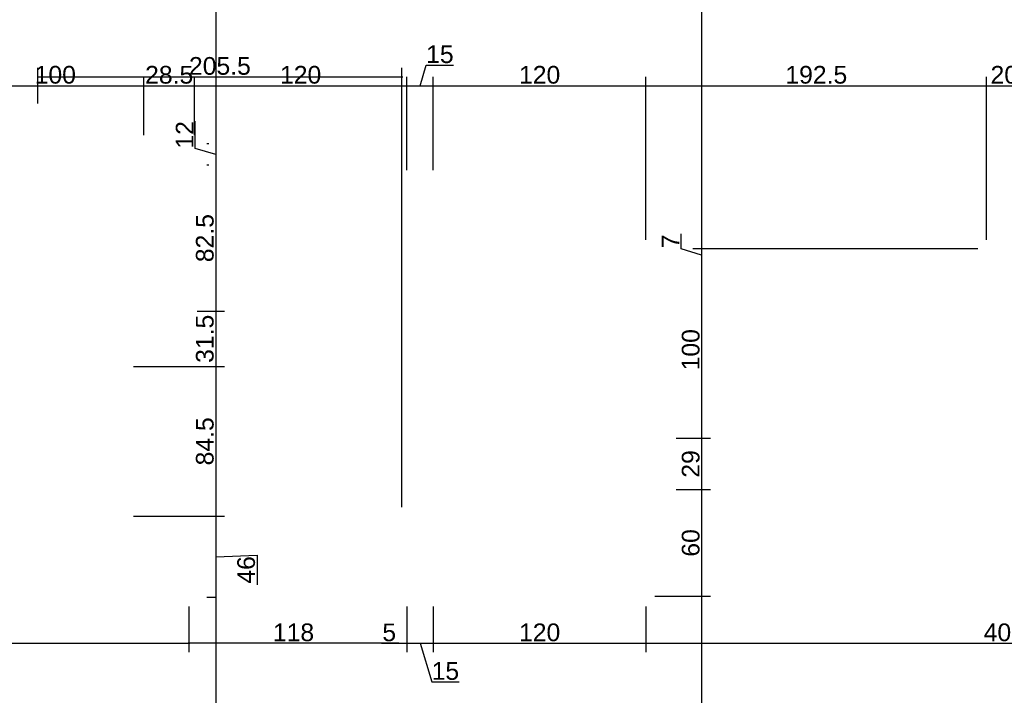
# Model space of a CAD drawing. Header units: millimetres. Extents: x 126553 to 403692, y -95821 to 38049.
# Tile 108 of 256: x 166510 to 167066, y -8104 to -7722. Entities that reach past the tile are written whole.
import ezdxf

# ---------------------------------------------------------------- set-up
doc = ezdxf.new("R2010")
doc.units = ezdxf.units.MM
doc.layers.add('11_wymiary', color=55, linetype='Continuous')
doc.layers.add('11_wymiary @ 50', color=55, linetype='Continuous')
doc.styles.add('11_RJ', font='arial.ttf')
doc.dimstyles.new('11_RJ (cc)', dxfattribs={"dimtxt": 0.2, "dimasz": 0.001, "dimexe": 0.1, "dimexo": 0.1, "dimgap": 0.02, "dimtad": 1, "dimdec": 1, "dimrnd": 0.5, "dimzin": 12, "dimdsep": 46, "dimtxsty": '11_RJ', "dimblk": 'OBLIQUE', "dimcen": 0, "dimdle": 0.01, "dimclrd": 256, "dimclre": 256, "dimclrt": 2, "dimazin": 3, "dimtfac": 1, "dimtdec": 1, "dimtofl": 0, "dimtmove": 0, "dimatfit": 3, "dimldrblk": 'DOT', "dimfxl": 1, "dimtolj": 1, "dimtzin": 13, "dimarcsym": 0})

# ---------------------------------------------------------------- blocks, each defined once
blk = doc.blocks.new('_Oblique')
at = {"color": 0, "linetype": 'ByBlock', "lineweight": -2}
blk.add_line((-0.5, -0.5), (0.5, 0.5), dxfattribs=at)
blk = doc.blocks.new('*D721')
at = {"layer": '11_wymiary', "lineweight": -2, "transparency": 16777216}
for p, q in [((166199.85, -8053.73), (166199.85, -8079.52)), ((166605.85, -8053.73), (166605.85, -8079.52)), ((166199.35, -8074.52), (166606.35, -8074.52))]:
    blk.add_line(p, q, dxfattribs=at)
at = {"layer": 'Defpoints', "color": 0, "transparency": 16777216}
for p in [(166199.85, -8048.73), (166605.85, -8048.73), (166605.85, -8074.52)]:
    blk.add_point(p, dxfattribs=at)
at = {"layer": '11_wymiary', "lineweight": -2, "transparency": 16777216, "xscale": 0.05, "yscale": 0.05, "zscale": 0.05, "rotation": 180}
blk.add_blockref('_Oblique', (166199.85, -8074.52), dxfattribs=at)
at = {"layer": '11_wymiary', "lineweight": -2, "transparency": 16777216, "xscale": 0.05, "yscale": 0.05, "zscale": 0.05}
blk.add_blockref('_Oblique', (166605.85, -8074.52), dxfattribs=at)
at = {"layer": '11_wymiary', "color": 2, "transparency": 16777216, "insert": (166402.85, -8068.41), "char_height": 10, "attachment_point": 5, "style": '11_RJ'}
blk.add_mtext('\\A1;406', dxfattribs=at)
blk = doc.blocks.new('_Dot')
at = {"color": 0, "linetype": 'ByBlock', "lineweight": -2}
blk.add_line((-0.5, 0), (-1, 0), dxfattribs=at)
at = {"color": 0, "linetype": 'ByBlock', "const_width": 0.5}
blk.add_lwpolyline([(-0.25, 0, 1), (0.25, 0, 1)], format="xyb", close=True, dxfattribs=at)
blk = doc.blocks.new('*D722')
at = {"layer": '11_wymiary', "lineweight": -2, "transparency": 16777216}
for p, q in [((166728.95, -8053.73), (166728.95, -8079.52)), ((166743.85, -8053.73), (166743.85, -8079.52)), ((166728.45, -8074.52), (166744.35, -8074.52)), ((166736.4, -8074.52), (166742.94, -8096.33)), ((166742.94, -8096.33), (166758.4, -8096.33))]:
    blk.add_line(p, q, dxfattribs=at)
at = {"layer": 'Defpoints', "color": 0, "transparency": 16777216}
for p in [(166728.95, -8048.73), (166743.85, -8048.73), (166743.85, -8074.52)]:
    blk.add_point(p, dxfattribs=at)
at = {"layer": '11_wymiary', "lineweight": -2, "transparency": 16777216, "xscale": 0.05, "yscale": 0.05, "zscale": 0.05, "rotation": 180}
blk.add_blockref('_Oblique', (166728.95, -8074.52), dxfattribs=at)
at = {"layer": '11_wymiary', "lineweight": -2, "transparency": 16777216, "xscale": 0.05, "yscale": 0.05, "zscale": 0.05}
blk.add_blockref('_Oblique', (166743.85, -8074.52), dxfattribs=at)
at = {"layer": '11_wymiary', "color": 2, "transparency": 16777216, "insert": (166750.67, -8090.23), "char_height": 10, "attachment_point": 5, "style": '11_RJ'}
blk.add_mtext('\\A1;15', dxfattribs=at)
blk = doc.blocks.new('*D723')
at = {"layer": '11_wymiary', "lineweight": -2, "transparency": 16777216}
for p, q in [((166743.85, -8053.73), (166743.85, -8079.52)), ((166863.97, -8053.73), (166863.97, -8079.52)), ((166743.35, -8074.52), (166864.47, -8074.52))]:
    blk.add_line(p, q, dxfattribs=at)
at = {"layer": 'Defpoints', "color": 0, "transparency": 16777216}
for p in [(166743.85, -8048.73), (166863.97, -8048.73), (166863.97, -8074.52)]:
    blk.add_point(p, dxfattribs=at)
at = {"layer": '11_wymiary', "lineweight": -2, "transparency": 16777216, "xscale": 0.05, "yscale": 0.05, "zscale": 0.05, "rotation": 180}
blk.add_blockref('_Oblique', (166743.85, -8074.52), dxfattribs=at)
at = {"layer": '11_wymiary', "lineweight": -2, "transparency": 16777216, "xscale": 0.05, "yscale": 0.05, "zscale": 0.05}
blk.add_blockref('_Oblique', (166863.97, -8074.52), dxfattribs=at)
at = {"layer": '11_wymiary', "color": 2, "transparency": 16777216, "insert": (166803.91, -8068.41), "char_height": 10, "attachment_point": 5, "style": '11_RJ'}
blk.add_mtext('\\A1;120', dxfattribs=at)
blk = doc.blocks.new('*D724')
at = {"layer": '11_wymiary', "lineweight": -2, "transparency": 16777216}
for p, q in [((166863.97, -8053.73), (166863.97, -8079.52)), ((167268.74, -8053.73), (167268.74, -8079.52)), ((166863.47, -8074.52), (167269.24, -8074.52))]:
    blk.add_line(p, q, dxfattribs=at)
at = {"layer": 'Defpoints', "color": 0, "transparency": 16777216}
for p in [(166863.97, -8048.73), (167268.74, -8048.73), (167268.74, -8074.52)]:
    blk.add_point(p, dxfattribs=at)
at = {"layer": '11_wymiary', "lineweight": -2, "transparency": 16777216, "xscale": 0.05, "yscale": 0.05, "zscale": 0.05, "rotation": 180}
blk.add_blockref('_Oblique', (166863.97, -8074.52), dxfattribs=at)
at = {"layer": '11_wymiary', "lineweight": -2, "transparency": 16777216, "xscale": 0.05, "yscale": 0.05, "zscale": 0.05}
blk.add_blockref('_Oblique', (167268.74, -8074.52), dxfattribs=at)
at = {"layer": '11_wymiary', "color": 2, "transparency": 16777216, "insert": (167066.35, -8068.41), "char_height": 10, "attachment_point": 5, "style": '11_RJ'}
blk.add_mtext('\\A1;405', dxfattribs=at)
blk = doc.blocks.new('*D676')
at = {"layer": '11_wymiary', "lineweight": -2, "transparency": 16777216}
for p, q in [((166480.35, -7787.44), (166480.35, -7754.58)), ((166580.35, -7787.44), (166580.35, -7754.58)), ((166479.85, -7759.58), (166580.85, -7759.58))]:
    blk.add_line(p, q, dxfattribs=at)
at = {"layer": 'Defpoints', "color": 0, "transparency": 16777216}
for p in [(166580.35, -7759.58), (166480.35, -7792.44), (166580.35, -7792.44)]:
    blk.add_point(p, dxfattribs=at)
at = {"layer": '11_wymiary', "lineweight": -2, "transparency": 16777216, "xscale": 0.05, "yscale": 0.05, "zscale": 0.05, "rotation": 180}
blk.add_blockref('_Oblique', (166480.35, -7759.58), dxfattribs=at)
at = {"layer": '11_wymiary', "lineweight": -2, "transparency": 16777216, "xscale": 0.05, "yscale": 0.05, "zscale": 0.05}
blk.add_blockref('_Oblique', (166580.35, -7759.58), dxfattribs=at)
at = {"layer": '11_wymiary', "color": 2, "transparency": 16777216, "insert": (166530.35, -7753.48), "char_height": 10, "attachment_point": 5, "style": '11_RJ'}
blk.add_mtext('\\A1;100', dxfattribs=at)
blk = doc.blocks.new('*D677')
at = {"layer": '11_wymiary', "lineweight": -2, "transparency": 16777216}
for p, q in [((166580.35, -7787.44), (166580.35, -7754.58)), ((166608.99, -7787.44), (166608.99, -7754.58)), ((166579.85, -7759.58), (166609.49, -7759.58))]:
    blk.add_line(p, q, dxfattribs=at)
at = {"layer": 'Defpoints', "color": 0, "transparency": 16777216}
for p in [(166608.99, -7759.58), (166580.35, -7792.44), (166608.99, -7792.44)]:
    blk.add_point(p, dxfattribs=at)
at = {"layer": '11_wymiary', "lineweight": -2, "transparency": 16777216, "xscale": 0.05, "yscale": 0.05, "zscale": 0.05, "rotation": 180}
blk.add_blockref('_Oblique', (166580.35, -7759.58), dxfattribs=at)
at = {"layer": '11_wymiary', "lineweight": -2, "transparency": 16777216, "xscale": 0.05, "yscale": 0.05, "zscale": 0.05}
blk.add_blockref('_Oblique', (166608.99, -7759.58), dxfattribs=at)
at = {"layer": '11_wymiary', "color": 2, "transparency": 16777216, "insert": (166594.67, -7753.48), "char_height": 10, "attachment_point": 5, "style": '11_RJ'}
blk.add_mtext('\\A1;28.5', dxfattribs=at)
blk = doc.blocks.new('*D678')
at = {"layer": '11_wymiary', "lineweight": -2, "transparency": 16777216}
for p, q in [((166608.99, -7787.44), (166608.99, -7754.58)), ((166728.85, -7807.23), (166728.85, -7754.58)), ((166608.49, -7759.58), (166729.35, -7759.58))]:
    blk.add_line(p, q, dxfattribs=at)
at = {"layer": 'Defpoints', "color": 0, "transparency": 16777216}
for p in [(166728.85, -7759.58), (166608.99, -7792.44), (166728.85, -7812.23)]:
    blk.add_point(p, dxfattribs=at)
at = {"layer": '11_wymiary', "lineweight": -2, "transparency": 16777216, "xscale": 0.05, "yscale": 0.05, "zscale": 0.05, "rotation": 180}
blk.add_blockref('_Oblique', (166608.99, -7759.58), dxfattribs=at)
at = {"layer": '11_wymiary', "lineweight": -2, "transparency": 16777216, "xscale": 0.05, "yscale": 0.05, "zscale": 0.05}
blk.add_blockref('_Oblique', (166728.85, -7759.58), dxfattribs=at)
at = {"layer": '11_wymiary', "color": 2, "transparency": 16777216, "insert": (166668.92, -7753.48), "char_height": 10, "attachment_point": 5, "style": '11_RJ'}
blk.add_mtext('\\A1;120', dxfattribs=at)
blk = doc.blocks.new('*D679')
at = {"layer": '11_wymiary', "lineweight": -2, "transparency": 16777216}
for p, q in [((166736.35, -7759.58), (166739.83, -7747.98)), ((166739.83, -7747.98), (166755.29, -7747.98)), ((166728.85, -7807.23), (166728.85, -7754.58)), ((166743.85, -7807.23), (166743.85, -7754.58)), ((166728.35, -7759.58), (166744.35, -7759.58))]:
    blk.add_line(p, q, dxfattribs=at)
at = {"layer": 'Defpoints', "color": 0, "transparency": 16777216}
for p in [(166743.85, -7759.58), (166728.85, -7812.23), (166743.85, -7812.23)]:
    blk.add_point(p, dxfattribs=at)
at = {"layer": '11_wymiary', "lineweight": -2, "transparency": 16777216, "xscale": 0.05, "yscale": 0.05, "zscale": 0.05, "rotation": 180}
blk.add_blockref('_Oblique', (166728.85, -7759.58), dxfattribs=at)
at = {"layer": '11_wymiary', "lineweight": -2, "transparency": 16777216, "xscale": 0.05, "yscale": 0.05, "zscale": 0.05}
blk.add_blockref('_Oblique', (166743.85, -7759.58), dxfattribs=at)
at = {"layer": '11_wymiary', "color": 2, "transparency": 16777216, "insert": (166747.56, -7741.87), "char_height": 10, "attachment_point": 5, "style": '11_RJ'}
blk.add_mtext('\\A1;15', dxfattribs=at)
blk = doc.blocks.new('*D680')
at = {"layer": '11_wymiary', "lineweight": -2, "transparency": 16777216}
for p, q in [((166743.85, -7807.23), (166743.85, -7754.58)), ((166863.97, -7846.73), (166863.97, -7754.58)), ((166743.35, -7759.58), (166864.47, -7759.58))]:
    blk.add_line(p, q, dxfattribs=at)
at = {"layer": 'Defpoints', "color": 0, "transparency": 16777216}
for p in [(166863.97, -7759.58), (166743.85, -7812.23), (166863.97, -7851.73)]:
    blk.add_point(p, dxfattribs=at)
at = {"layer": '11_wymiary', "lineweight": -2, "transparency": 16777216, "xscale": 0.05, "yscale": 0.05, "zscale": 0.05, "rotation": 180}
blk.add_blockref('_Oblique', (166743.85, -7759.58), dxfattribs=at)
at = {"layer": '11_wymiary', "lineweight": -2, "transparency": 16777216, "xscale": 0.05, "yscale": 0.05, "zscale": 0.05}
blk.add_blockref('_Oblique', (166863.97, -7759.58), dxfattribs=at)
at = {"layer": '11_wymiary', "color": 2, "transparency": 16777216, "insert": (166803.91, -7753.48), "char_height": 10, "attachment_point": 5, "style": '11_RJ'}
blk.add_mtext('\\A1;120', dxfattribs=at)
blk = doc.blocks.new('*D681')
at = {"layer": '11_wymiary', "lineweight": -2, "transparency": 16777216}
for p, q in [((166863.97, -7846.73), (166863.97, -7754.58)), ((167056.35, -7846.73), (167056.35, -7754.58)), ((166863.47, -7759.58), (167056.85, -7759.58))]:
    blk.add_line(p, q, dxfattribs=at)
at = {"layer": 'Defpoints', "color": 0, "transparency": 16777216}
for p in [(167056.35, -7759.58), (166863.97, -7851.73), (167056.35, -7851.73)]:
    blk.add_point(p, dxfattribs=at)
at = {"layer": '11_wymiary', "lineweight": -2, "transparency": 16777216, "xscale": 0.05, "yscale": 0.05, "zscale": 0.05, "rotation": 180}
blk.add_blockref('_Oblique', (166863.97, -7759.58), dxfattribs=at)
at = {"layer": '11_wymiary', "lineweight": -2, "transparency": 16777216, "xscale": 0.05, "yscale": 0.05, "zscale": 0.05}
blk.add_blockref('_Oblique', (167056.35, -7759.58), dxfattribs=at)
at = {"layer": '11_wymiary', "color": 2, "transparency": 16777216, "insert": (166960.16, -7753.48), "char_height": 10, "attachment_point": 5, "style": '11_RJ'}
blk.add_mtext('\\A1;192.5', dxfattribs=at)
blk = doc.blocks.new('*D682')
at = {"layer": '11_wymiary', "lineweight": -2, "transparency": 16777216}
for p, q in [((167056.35, -7846.73), (167056.35, -7754.58)), ((167076.35, -7845.67), (167076.35, -7754.58)), ((167055.85, -7759.58), (167076.85, -7759.58))]:
    blk.add_line(p, q, dxfattribs=at)
at = {"layer": 'Defpoints', "color": 0, "transparency": 16777216}
for p in [(167076.35, -7759.58), (167056.35, -7851.73), (167076.35, -7850.67)]:
    blk.add_point(p, dxfattribs=at)
at = {"layer": '11_wymiary', "lineweight": -2, "transparency": 16777216, "xscale": 0.05, "yscale": 0.05, "zscale": 0.05, "rotation": 180}
blk.add_blockref('_Oblique', (167056.35, -7759.58), dxfattribs=at)
at = {"layer": '11_wymiary', "lineweight": -2, "transparency": 16777216, "xscale": 0.05, "yscale": 0.05, "zscale": 0.05}
blk.add_blockref('_Oblique', (167076.35, -7759.58), dxfattribs=at)
at = {"layer": '11_wymiary', "color": 2, "transparency": 16777216, "insert": (167066.35, -7753.48), "char_height": 10, "attachment_point": 5, "style": '11_RJ'}
blk.add_mtext('\\A1;20', dxfattribs=at)
blk = doc.blocks.new('*D482')
at = {"layer": '11_wymiary', "lineweight": -2, "transparency": 16777216}
for p, q in [((167046.35, -7354.23), (166890.36, -7354.23)), ((166895.36, -7353.73), (166895.36, -7852.23)), ((167051.35, -7851.73), (166890.36, -7851.73))]:
    blk.add_line(p, q, dxfattribs=at)
at = {"layer": 'Defpoints', "color": 0, "transparency": 16777216}
for p in [(167051.35, -7354.23), (166895.36, -7851.73), (167056.35, -7851.73)]:
    blk.add_point(p, dxfattribs=at)
at = {"layer": '11_wymiary', "lineweight": -2, "transparency": 16777216, "xscale": 0.05, "yscale": 0.05, "zscale": 0.05}
for p, rotation in [((166895.36, -7354.23), 90), ((166895.36, -7851.73), 270)]:
    blk.add_blockref('_Oblique', p, dxfattribs=dict(at, rotation=rotation))
at = {"layer": '11_wymiary', "color": 2, "transparency": 16777216, "insert": (166889.26, -7602.98), "char_height": 10, "attachment_point": 5, "rotation": 90, "style": '11_RJ'}
blk.add_mtext('\\A1;497.5', dxfattribs=at)
blk = doc.blocks.new('*D483')
at = {"layer": '11_wymiary', "lineweight": -2, "transparency": 16777216}
for p, q in [((166883.86, -7851.78), (166883.86, -7843.31)), ((166895.36, -7855.23), (166883.86, -7851.78)), ((167051.35, -7851.73), (166890.36, -7851.73)), ((166895.36, -7851.23), (166895.36, -7859.23))]:
    blk.add_line(p, q, dxfattribs=at)
at = {"layer": 'Defpoints', "color": 0, "transparency": 16777216}
for p in [(167056.35, -7851.73), (166895.36, -7858.73), (166895.36, -7858.73)]:
    blk.add_point(p, dxfattribs=at)
at = {"layer": '11_wymiary', "lineweight": -2, "transparency": 16777216, "xscale": 0.05, "yscale": 0.05, "zscale": 0.05}
for p, rotation in [((166895.36, -7851.73), 90), ((166895.36, -7858.73), 270)]:
    blk.add_blockref('_Oblique', p, dxfattribs=dict(at, rotation=rotation))
at = {"layer": '11_wymiary', "color": 2, "transparency": 16777216, "insert": (166877.86, -7847.55), "char_height": 10, "attachment_point": 5, "rotation": 90, "style": '11_RJ'}
blk.add_mtext('\\A1;7', dxfattribs=at)
blk = doc.blocks.new('*D484')
at = {"layer": '11_wymiary', "lineweight": -2, "transparency": 16777216}
for p, q in [((166895.36, -7858.23), (166895.36, -7959.23)), ((166880.97, -7958.73), (166900.36, -7958.73))]:
    blk.add_line(p, q, dxfattribs=at)
at = {"layer": 'Defpoints', "color": 0, "transparency": 16777216}
for p in [(166895.36, -7858.73), (166875.97, -7958.73), (166895.36, -7958.73)]:
    blk.add_point(p, dxfattribs=at)
at = {"layer": '11_wymiary', "lineweight": -2, "transparency": 16777216, "xscale": 0.05, "yscale": 0.05, "zscale": 0.05}
for p, rotation in [((166895.36, -7858.73), 90), ((166895.36, -7958.73), 270)]:
    blk.add_blockref('_Oblique', p, dxfattribs=dict(at, rotation=rotation))
at = {"layer": '11_wymiary', "color": 2, "transparency": 16777216, "insert": (166889.26, -7908.73), "char_height": 10, "attachment_point": 5, "rotation": 90, "style": '11_RJ'}
blk.add_mtext('\\A1;100', dxfattribs=at)
blk = doc.blocks.new('*D485')
at = {"layer": '11_wymiary', "lineweight": -2, "transparency": 16777216}
for p, q in [((166880.97, -7958.73), (166900.36, -7958.73)), ((166895.36, -7958.23), (166895.36, -7988.23)), ((166880.97, -7987.73), (166900.36, -7987.73))]:
    blk.add_line(p, q, dxfattribs=at)
at = {"layer": 'Defpoints', "color": 0, "transparency": 16777216}
for p in [(166875.97, -7958.73), (166875.97, -7987.73), (166895.36, -7987.73)]:
    blk.add_point(p, dxfattribs=at)
at = {"layer": '11_wymiary', "lineweight": -2, "transparency": 16777216, "xscale": 0.05, "yscale": 0.05, "zscale": 0.05}
for p, rotation in [((166895.36, -7958.73), 90), ((166895.36, -7987.73), 270)]:
    blk.add_blockref('_Oblique', p, dxfattribs=dict(at, rotation=rotation))
at = {"layer": '11_wymiary', "color": 2, "transparency": 16777216, "insert": (166889.26, -7973.23), "char_height": 10, "attachment_point": 5, "rotation": 90, "style": '11_RJ'}
blk.add_mtext('\\A1;29', dxfattribs=at)
blk = doc.blocks.new('*D486')
at = {"layer": '11_wymiary', "lineweight": -2, "transparency": 16777216}
for p, q in [((166880.97, -7987.73), (166900.36, -7987.73)), ((166895.36, -7987.23), (166895.36, -8048.44)), ((166868.97, -8047.94), (166900.36, -8047.94))]:
    blk.add_line(p, q, dxfattribs=at)
at = {"layer": 'Defpoints', "color": 0, "transparency": 16777216}
for p in [(166875.97, -7987.73), (166863.97, -8047.94), (166895.36, -8047.94)]:
    blk.add_point(p, dxfattribs=at)
at = {"layer": '11_wymiary', "lineweight": -2, "transparency": 16777216, "xscale": 0.05, "yscale": 0.05, "zscale": 0.05}
for p, rotation in [((166895.36, -7987.73), 90), ((166895.36, -8047.94), 270)]:
    blk.add_blockref('_Oblique', p, dxfattribs=dict(at, rotation=rotation))
at = {"layer": '11_wymiary', "color": 2, "transparency": 16777216, "insert": (166889.26, -8017.84), "char_height": 10, "attachment_point": 5, "rotation": 90, "style": '11_RJ'}
blk.add_mtext('\\A1;60', dxfattribs=at)
blk = doc.blocks.new('*D487')
at = {"layer": '11_wymiary', "lineweight": -2, "transparency": 16777216}
for p, q in [((166868.97, -8047.94), (166900.36, -8047.94)), ((166895.36, -8047.44), (166895.36, -8264.61)), ((166751.35, -8264.11), (166900.36, -8264.11))]:
    blk.add_line(p, q, dxfattribs=at)
at = {"layer": 'Defpoints', "color": 0, "transparency": 16777216}
for p in [(166863.97, -8047.94), (166746.35, -8264.11), (166895.36, -8264.11)]:
    blk.add_point(p, dxfattribs=at)
at = {"layer": '11_wymiary', "lineweight": -2, "transparency": 16777216, "xscale": 0.05, "yscale": 0.05, "zscale": 0.05}
for p, rotation in [((166895.36, -8047.94), 90), ((166895.36, -8264.11), 270)]:
    blk.add_blockref('_Oblique', p, dxfattribs=dict(at, rotation=rotation))
at = {"layer": '11_wymiary', "color": 2, "transparency": 16777216, "insert": (166889.26, -8156.03), "char_height": 10, "attachment_point": 5, "rotation": 90, "style": '11_RJ'}
blk.add_mtext('\\A1;216', dxfattribs=at)
blk = doc.blocks.new('*D540')
at = {"layer": '11_wymiary', "lineweight": -2, "transparency": 16777216}
for p, q in [((166736.9, -7354.23), (166615.94, -7354.23)), ((166620.94, -7353.73), (166620.94, -7792.94)), ((166617.04, -7792.44), (166615.94, -7792.44))]:
    blk.add_line(p, q, dxfattribs=at)
at = {"layer": 'Defpoints', "color": 0, "transparency": 16777216}
for p in [(166741.9, -7354.23), (166620.94, -7792.44), (166622.04, -7792.44)]:
    blk.add_point(p, dxfattribs=at)
at = {"layer": '11_wymiary', "lineweight": -2, "transparency": 16777216, "xscale": 0.05, "yscale": 0.05, "zscale": 0.05}
for p, rotation in [((166620.94, -7354.23), 90), ((166620.94, -7792.44), 270)]:
    blk.add_blockref('_Oblique', p, dxfattribs=dict(at, rotation=rotation))
at = {"layer": '11_wymiary', "color": 2, "transparency": 16777216, "insert": (166614.83, -7573.34), "char_height": 10, "attachment_point": 5, "rotation": 90, "style": '11_RJ'}
blk.add_mtext('\\A1;438', dxfattribs=at)
blk = doc.blocks.new('*D541')
at = {"layer": '11_wymiary', "lineweight": -2, "transparency": 16777216}
for p, q in [((166609.42, -7794.98), (166609.42, -7779.7)), ((166620.94, -7798.44), (166609.42, -7794.98)), ((166617.04, -7792.44), (166615.94, -7792.44)), ((166620.94, -7791.94), (166620.94, -7804.94)), ((166617.04, -7804.44), (166615.94, -7804.44))]:
    blk.add_line(p, q, dxfattribs=at)
at = {"layer": 'Defpoints', "color": 0, "transparency": 16777216}
for p in [(166622.04, -7792.44), (166620.94, -7804.44), (166622.04, -7804.44)]:
    blk.add_point(p, dxfattribs=at)
at = {"layer": '11_wymiary', "lineweight": -2, "transparency": 16777216, "xscale": 0.05, "yscale": 0.05, "zscale": 0.05}
for p, rotation in [((166620.94, -7792.44), 90), ((166620.94, -7804.44), 270)]:
    blk.add_blockref('_Oblique', p, dxfattribs=dict(at, rotation=rotation))
at = {"layer": '11_wymiary', "color": 2, "transparency": 16777216, "insert": (166603.4, -7787.34), "char_height": 10, "attachment_point": 5, "rotation": 90, "style": '11_RJ'}
blk.add_mtext('\\A1;12', dxfattribs=at)
blk = doc.blocks.new('*D542')
at = {"layer": '11_wymiary', "lineweight": -2, "transparency": 16777216}
for p, q in [((166617.04, -7804.44), (166615.94, -7804.44)), ((166620.94, -7803.94), (166620.94, -7887.41)), ((166610.4, -7886.91), (166625.94, -7886.91))]:
    blk.add_line(p, q, dxfattribs=at)
at = {"layer": 'Defpoints', "color": 0, "transparency": 16777216}
for p in [(166622.04, -7804.44), (166605.4, -7886.91), (166620.94, -7886.91)]:
    blk.add_point(p, dxfattribs=at)
at = {"layer": '11_wymiary', "lineweight": -2, "transparency": 16777216, "xscale": 0.05, "yscale": 0.05, "zscale": 0.05}
for p, rotation in [((166620.94, -7804.44), 90), ((166620.94, -7886.91), 270)]:
    blk.add_blockref('_Oblique', p, dxfattribs=dict(at, rotation=rotation))
at = {"layer": '11_wymiary', "color": 2, "transparency": 16777216, "insert": (166614.84, -7845.67), "char_height": 10, "attachment_point": 5, "rotation": 90, "style": '11_RJ'}
blk.add_mtext('\\A1;82.5', dxfattribs=at)
blk = doc.blocks.new('*D543')
at = {"layer": '11_wymiary', "lineweight": -2, "transparency": 16777216}
for p, q in [((166610.4, -7886.91), (166625.94, -7886.91)), ((166620.94, -7886.41), (166620.94, -7918.7)), ((166574.43, -7918.2), (166625.94, -7918.2))]:
    blk.add_line(p, q, dxfattribs=at)
at = {"layer": 'Defpoints', "color": 0, "transparency": 16777216}
for p in [(166605.4, -7886.91), (166569.43, -7918.2), (166620.94, -7918.2)]:
    blk.add_point(p, dxfattribs=at)
at = {"layer": '11_wymiary', "lineweight": -2, "transparency": 16777216, "xscale": 0.05, "yscale": 0.05, "zscale": 0.05}
for p, rotation in [((166620.94, -7886.91), 90), ((166620.94, -7918.2), 270)]:
    blk.add_blockref('_Oblique', p, dxfattribs=dict(at, rotation=rotation))
at = {"layer": '11_wymiary', "color": 2, "transparency": 16777216, "insert": (166614.83, -7902.55), "char_height": 10, "attachment_point": 5, "rotation": 90, "style": '11_RJ'}
blk.add_mtext('\\A1;31.5', dxfattribs=at)
blk = doc.blocks.new('*D544')
at = {"layer": '11_wymiary', "lineweight": -2, "transparency": 16777216}
for p, q in [((166574.43, -7918.2), (166625.94, -7918.2)), ((166620.94, -7917.7), (166620.94, -8003.23)), ((166574.43, -8002.73), (166625.94, -8002.73))]:
    blk.add_line(p, q, dxfattribs=at)
at = {"layer": 'Defpoints', "color": 0, "transparency": 16777216}
for p in [(166569.43, -7918.2), (166569.43, -8002.73), (166620.94, -8002.73)]:
    blk.add_point(p, dxfattribs=at)
at = {"layer": '11_wymiary', "lineweight": -2, "transparency": 16777216, "xscale": 0.05, "yscale": 0.05, "zscale": 0.05}
for p, rotation in [((166620.94, -7918.2), 90), ((166620.94, -8002.73), 270)]:
    blk.add_blockref('_Oblique', p, dxfattribs=dict(at, rotation=rotation))
at = {"layer": '11_wymiary', "color": 2, "transparency": 16777216, "insert": (166614.84, -7960.47), "char_height": 10, "attachment_point": 5, "rotation": 90, "style": '11_RJ'}
blk.add_mtext('\\A1;84.5', dxfattribs=at)
blk = doc.blocks.new('*D545')
at = {"layer": '11_wymiary', "lineweight": -2, "transparency": 16777216}
for p, q in [((166620.94, -8002.23), (166620.94, -8049.23)), ((166574.43, -8002.73), (166625.94, -8002.73)), ((166620.94, -8025.73), (166644.29, -8024.73)), ((166644.29, -8024.73), (166644.29, -8041.45)), ((166620.9, -8048.73), (166615.94, -8048.73))]:
    blk.add_line(p, q, dxfattribs=at)
at = {"layer": 'Defpoints', "color": 0, "transparency": 16777216}
for p in [(166569.43, -8002.73), (166620.94, -8048.73), (166625.9, -8048.73)]:
    blk.add_point(p, dxfattribs=at)
at = {"layer": '11_wymiary', "lineweight": -2, "transparency": 16777216, "xscale": 0.05, "yscale": 0.05, "zscale": 0.05}
for p, rotation in [((166620.94, -8002.73), 90), ((166620.94, -8048.73), 270)]:
    blk.add_blockref('_Oblique', p, dxfattribs=dict(at, rotation=rotation))
at = {"layer": '11_wymiary', "color": 2, "transparency": 16777216, "insert": (166638.18, -8033.09), "char_height": 10, "attachment_point": 5, "rotation": 90, "style": '11_RJ'}
blk.add_mtext('\\A1;46', dxfattribs=at)
blk = doc.blocks.new('*D546')
at = {"layer": '11_wymiary', "lineweight": -2, "transparency": 16777216}
for p, q in [((166620.9, -8048.73), (166615.94, -8048.73)), ((166620.94, -8048.23), (166620.94, -8264.61)), ((166581.9, -8264.11), (166625.94, -8264.11))]:
    blk.add_line(p, q, dxfattribs=at)
at = {"layer": 'Defpoints', "color": 0, "transparency": 16777216}
for p in [(166625.9, -8048.73), (166576.9, -8264.11), (166620.94, -8264.11)]:
    blk.add_point(p, dxfattribs=at)
at = {"layer": '11_wymiary', "lineweight": -2, "transparency": 16777216, "xscale": 0.05, "yscale": 0.05, "zscale": 0.05}
for p, rotation in [((166620.94, -8048.73), 90), ((166620.94, -8264.11), 270)]:
    blk.add_blockref('_Oblique', p, dxfattribs=dict(at, rotation=rotation))
at = {"layer": '11_wymiary', "color": 2, "transparency": 16777216, "insert": (166614.84, -8156.42), "char_height": 10, "attachment_point": 5, "rotation": 90, "style": '11_RJ'}
blk.add_mtext('\\A1;215.5', dxfattribs=at)
blk = doc.blocks.new('*D22')
at = {"layer": '11_wymiary', "lineweight": -2, "transparency": 16777216}
for p, q in [((166520.57, -7769.73), (166520.57, -7749.58)), ((166726.07, -7997.73), (166726.07, -7749.58)), ((166520.07, -7754.58), (166726.57, -7754.58))]:
    blk.add_line(p, q, dxfattribs=at)
at = {"layer": 'Defpoints', "color": 0, "transparency": 16777216}
for p in [(166726.07, -7754.58), (166520.57, -7774.73), (166726.07, -8002.73)]:
    blk.add_point(p, dxfattribs=at)
at = {"layer": '11_wymiary', "lineweight": -2, "transparency": 16777216, "xscale": 0.05, "yscale": 0.05, "zscale": 0.05, "rotation": 180}
blk.add_blockref('_Oblique', (166520.57, -7754.58), dxfattribs=at)
at = {"layer": '11_wymiary', "lineweight": -2, "transparency": 16777216, "xscale": 0.05, "yscale": 0.05, "zscale": 0.05}
blk.add_blockref('_Oblique', (166726.07, -7754.58), dxfattribs=at)
at = {"layer": '11_wymiary', "color": 2, "transparency": 16777216, "insert": (166623.32, -7748.48), "char_height": 10, "attachment_point": 5, "style": '11_RJ'}
blk.add_mtext('\\A1;205.5', dxfattribs=at)
blk = doc.blocks.new('*D23')
at = {"layer": '11_wymiary', "lineweight": -2, "transparency": 16777216}
blk.add_line((166724.45, -8074.52), (166605.35, -8074.52), dxfattribs=at)
at = {"layer": 'Defpoints', "color": 0, "transparency": 16777216}
for p in [(166605.85, -8074.52), (166605.85, -8074.52), (166723.95, -8074.52)]:
    blk.add_point(p, dxfattribs=at)
at = {"layer": '11_wymiary', "lineweight": -2, "transparency": 16777216, "xscale": 0.05, "yscale": 0.05, "zscale": 0.05, "rotation": 180}
blk.add_blockref('_Oblique', (166605.85, -8074.52), dxfattribs=at)
at = {"layer": '11_wymiary', "lineweight": -2, "transparency": 16777216, "xscale": 0.05, "yscale": 0.05, "zscale": 0.05}
blk.add_blockref('_Oblique', (166723.95, -8074.52), dxfattribs=at)
at = {"layer": '11_wymiary', "color": 2, "transparency": 16777216, "insert": (166664.9, -8068.41), "char_height": 10, "attachment_point": 5, "style": '11_RJ'}
blk.add_mtext('\\A1;118', dxfattribs=at)
blk = doc.blocks.new('*D24')
at = {"layer": '11_wymiary', "lineweight": -2, "transparency": 16777216}
for p, q in [((166714.63, -8074.52), (166723.95, -8074.52)), ((166723.45, -8074.52), (166729.45, -8074.52))]:
    blk.add_line(p, q, dxfattribs=at)
at = {"layer": 'Defpoints', "color": 0, "transparency": 16777216}
for p in [(166723.95, -8074.52), (166728.95, -8074.52), (166728.95, -8074.52)]:
    blk.add_point(p, dxfattribs=at)
at = {"layer": '11_wymiary', "lineweight": -2, "transparency": 16777216, "xscale": 0.05, "yscale": 0.05, "zscale": 0.05, "rotation": 180}
blk.add_blockref('_Oblique', (166723.95, -8074.52), dxfattribs=at)
at = {"layer": '11_wymiary', "lineweight": -2, "transparency": 16777216, "xscale": 0.05, "yscale": 0.05, "zscale": 0.05}
blk.add_blockref('_Oblique', (166728.95, -8074.52), dxfattribs=at)
at = {"layer": '11_wymiary', "color": 2, "transparency": 16777216, "insert": (166718.95, -8068.43), "char_height": 10, "attachment_point": 5, "style": '11_RJ'}
blk.add_mtext('\\A1;5', dxfattribs=at)

msp = doc.modelspace()

# ---------------------------------------------------------------- dimensions: what is measured, and where the dimension line sits
at = {"layer": '11_wymiary @ 50'}
for base, p1, p2, angle, picture, middle in [((166620.94385, -7792.44002), (166741.89764, -7354.23273), (166622.036, -7792.44002), 90, '*D540', (166614.83471, -7573.33638)), ((166895.3608, -7851.73273), (167051.35215, -7354.23273), (167056.35215, -7851.73273), 90, '*D482', (166889.25507, -7602.98273)), ((166620.94385, -7804.44002), (166622.036, -7792.44002), (166622.036, -7804.44002), 90, '*D541', (166603.40292, -7793.98389)), ((166620.94385, -7886.90547), (166622.036, -7804.44002), (166605.39764, -7886.90547), 90, '*D542', (166614.83812, -7845.67275)), ((166895.3608, -7858.73273), (167056.35215, -7851.73273), (166895.3608, -7858.73273), 90, '*D483', (166877.8608, -7850.78273)), ((166895.3608, -7958.73273), (166895.3608, -7858.73273), (166875.96705, -7958.73273), 90, '*D484', (166889.25507, -7908.73273)), ((166620.94385, -7918.19842), (166605.39764, -7886.90547), (166569.42957, -7918.19842), 90, '*D543', (166614.83471, -7902.55194)), ((166620.94385, -8002.73273), (166569.42957, -7918.19842), (166569.42957, -8002.73273), 90, '*D544', (166614.83812, -7960.46557)), ((166895.3608, -7987.73273), (166875.96705, -7958.73273), (166875.96705, -7987.73273), 90, '*D485', (166889.25507, -7973.23273)), ((166895.3608, -8047.94258), (166875.96705, -7987.73273), (166863.96705, -8047.94258), 90, '*D486', (166889.25507, -8017.83765)), ((166620.94385, -8264.11299), (166625.89764, -8048.73273), (166576.89764, -8264.11299), 90, '*D546', (166614.83812, -8156.42286)), ((166895.3608, -8264.11299), (166863.96705, -8047.94258), (166746.35215, -8264.11299), 90, '*D487', (166889.25507, -8156.02778)), ((166605.85215, -8074.51553), (166723.94599, -8074.51553), (166605.85215, -8074.51553), 180, '*D23', (166664.89907, -8068.4098))]:
    dim = msp.add_linear_dim(base=base, p1=p1, p2=p2, angle=angle, dimstyle='11_RJ (cc)', override={"dimscale": 50, "dimtix": 0, "dimtofl": 0, "dimtmove": 1, "dimatfit": 3}, dxfattribs=at)
    dim.commit()
    dim.dimension.update_dxf_attribs({"geometry": picture, "text_midpoint": middle})
for base, p1, p2, picture, middle in [((166743.85215, -7759.58248), (166728.85215, -7812.23273), (166743.85215, -7812.23273), '*D679', (166740.83387, -7741.87102)), ((166726.06523, -7754.58248), (166520.56523, -7774.73273), (166726.06523, -8002.73273), '*D22', (166623.31523, -7748.47675)), ((166580.35215, -7759.58248), (166480.35215, -7792.44002), (166580.35215, -7792.44002), '*D676', (166530.35215, -7753.47675)), ((166608.99051, -7759.58248), (166580.35215, -7792.44002), (166608.99051, -7792.44002), '*D677', (166594.67133, -7753.47675)), ((166728.85215, -7759.58248), (166608.99051, -7792.44002), (166728.85215, -7812.23273), '*D678', (166668.92133, -7753.47675)), ((166863.96705, -7759.58248), (166743.85215, -7812.23273), (166863.96705, -7851.73273), '*D680', (166803.9096, -7753.47675)), ((167056.35215, -7759.58248), (166863.96705, -7851.73273), (167056.35215, -7851.73273), '*D681', (166960.1596, -7753.47675)), ((167076.35215, -7759.58248), (167056.35215, -7851.73273), (167076.35215, -7850.6677), '*D682', (167066.35215, -7753.47675)), ((166605.85215, -8074.51553), (166199.85215, -8048.73273), (166605.85215, -8048.73273), '*D721', (166402.85215, -8068.4098)), ((166743.85215, -8074.51553), (166728.94599, -8048.73273), (166743.85215, -8048.73273), '*D722', (166743.94423, -8090.22699)), ((166863.96705, -8074.51553), (166743.85215, -8048.73273), (166863.96705, -8048.73273), '*D723', (166803.9096, -8068.4098)), ((167268.73726, -8074.51553), (166863.96705, -8048.73273), (167268.73726, -8048.73273), '*D724', (167066.35215, -8068.4098))]:
    dim = msp.add_linear_dim(base=base, p1=p1, p2=p2, dimstyle='11_RJ (cc)', override={"dimscale": 50, "dimtix": 0, "dimtofl": 0, "dimtmove": 1, "dimatfit": 3}, dxfattribs=at)
    dim.commit()
    dim.dimension.update_dxf_attribs({"geometry": picture, "text_midpoint": middle})
dim = msp.add_linear_dim(base=(166620.94385, -8048.73273), p1=(166569.42957, -8002.73273), p2=(166625.89764, -8048.73273), angle=90, dimstyle='11_RJ (cc)', override={"dimscale": 50, "dimtix": 0, "dimtofl": 0, "dimtmove": 1, "dimatfit": 3}, dxfattribs=at)
dim.commit()
dim.dimension.update_dxf_attribs({"geometry": '*D545', "text_midpoint": (166644.28757, -8025.73273), "dimtype": 128})
dim = msp.add_linear_dim(base=(166728.94599, -8074.51553), p1=(166723.94599, -8074.51553), p2=(166728.94599, -8074.51553), dimstyle='11_RJ (cc)', override={"dimscale": 50, "dimtix": 0, "dimtofl": 0, "dimtmove": 1, "dimatfit": 3}, dxfattribs=at)
dim.commit()
dim.dimension.update_dxf_attribs({"geometry": '*D24', "text_midpoint": (166718.94599, -8074.51553), "dimtype": 128})

doc.saveas('drawing.dxf')
